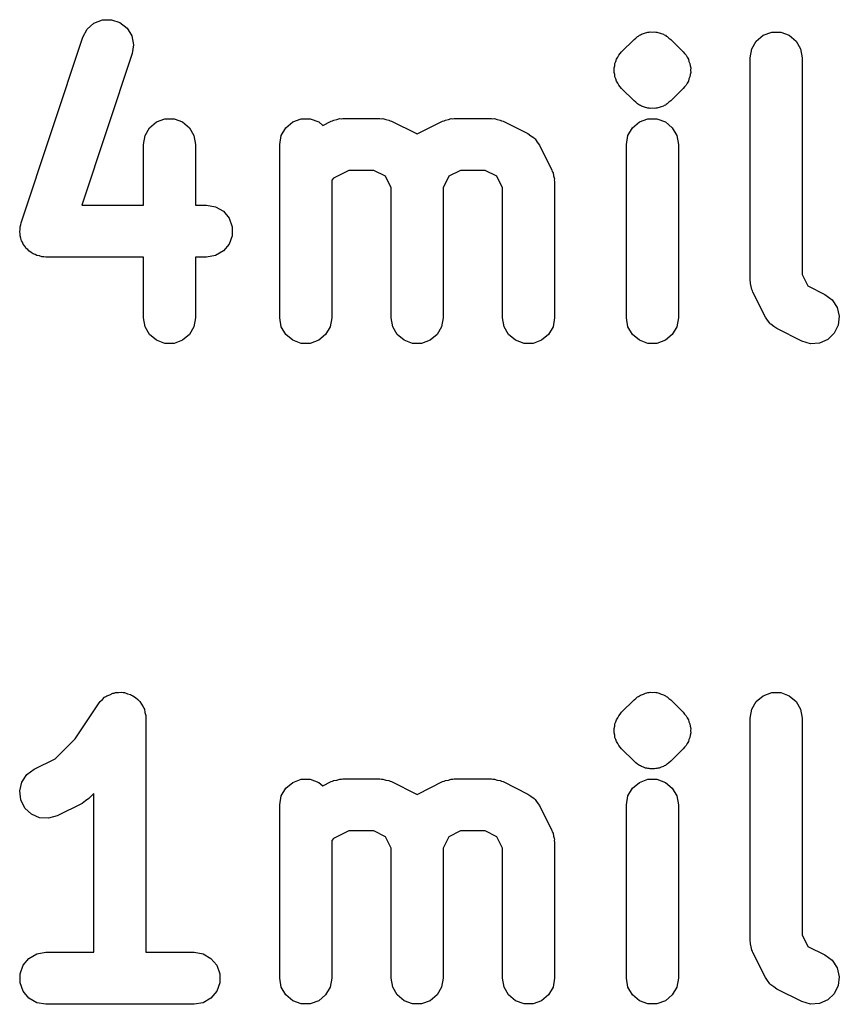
# Model space of a CAD drawing. Extents: x 44.8 to 98.6, y -133.6 to -99.
# Tile 7 of 16: x 50.3 to 55, y -105 to -99.3. Entities that reach past the tile are written whole.
import ezdxf

# ---------------------------------------------------------------- set-up
doc = ezdxf.new("R2010")
doc.units = 0
doc.header["$MEASUREMENT"] = 0
doc.layers.add('BLACK', color=7, linetype='CONTINUOUS')

msp = doc.modelspace()

# ---------------------------------------------------------------- linework, layer by layer
at = {"layer": 'Black'}
for p, q in [((50.7342, -99.2902), (50.7863, -99.2888)), ((50.7863, -99.2888), (50.8357, -99.3052)), ((50.622, -99.3897), (50.6468, -99.3439)), ((50.6468, -99.3439), (50.6858, -99.3093)), ((50.6858, -99.3093), (50.7342, -99.2902)), ((50.8357, -99.3052), (50.8765, -99.3376)), ((50.8765, -99.3376), (50.9038, -99.382)), ((50.2648, -100.461), (50.622, -99.3897)), ((50.9038, -99.382), (50.9142, -99.433)), ((53.7296, -99.4739), (53.8011, -99.4025)), ((53.8011, -99.4025), (53.8118, -99.395)), ((53.8118, -99.395), (53.8211, -99.3857)), ((53.8211, -99.3857), (53.8271, -99.3829)), ((53.8271, -99.3829), (53.8321, -99.3787)), ((53.8321, -99.3787), (53.8383, -99.3764)), ((53.8383, -99.3764), (53.8438, -99.3726)), ((53.8438, -99.3726), (53.8564, -99.3692)), ((53.8564, -99.3692), (53.8683, -99.3637)), ((53.8683, -99.3637), (53.8749, -99.3631)), ((53.8749, -99.3631), (53.8811, -99.3608)), ((53.8811, -99.3608), (53.8877, -99.3608)), ((53.8877, -99.3608), (53.8941, -99.3591)), ((53.8941, -99.3591), (53.9071, -99.3603)), ((53.9071, -99.3603), (53.9202, -99.3591)), ((53.9202, -99.3591), (53.9266, -99.3608)), ((53.9266, -99.3608), (53.9332, -99.3608)), ((53.9332, -99.3608), (53.9394, -99.3631)), ((53.9394, -99.3631), (53.946, -99.3637)), ((53.946, -99.3637), (53.9579, -99.3692)), ((53.9579, -99.3692), (53.9705, -99.3726)), ((53.9705, -99.3726), (53.9759, -99.3764)), ((53.9759, -99.3764), (53.9821, -99.3787)), ((53.9821, -99.3787), (53.9872, -99.3829)), ((53.9872, -99.3829), (53.9932, -99.3857)), ((53.9932, -99.3857), (54.0025, -99.395)), ((54.0025, -99.395), (54.0132, -99.4025)), ((54.0132, -99.4025), (54.0846, -99.4739)), ((54.5065, -99.4122), (54.5464, -99.3787)), ((54.5464, -99.3787), (54.5954, -99.3608)), ((54.5954, -99.3608), (54.6475, -99.3608)), ((54.6475, -99.3608), (54.6964, -99.3787)), ((54.6964, -99.3787), (54.7363, -99.4122)), ((50.9142, -99.433), (50.9066, -99.4846)), ((54.4714, -99.5086), (54.4805, -99.4573)), ((54.4805, -99.4573), (54.5065, -99.4122)), ((54.7363, -99.4122), (54.7624, -99.4573)), ((54.7624, -99.4573), (54.7714, -99.5086)), ((50.9066, -99.4846), (50.6153, -100.359)), ((53.6964, -99.5293), (53.6998, -99.5166)), ((53.6998, -99.5166), (53.7073, -99.5059)), ((53.7073, -99.5059), (53.7128, -99.494)), ((53.7128, -99.494), (53.7221, -99.4847)), ((53.7221, -99.4847), (53.7296, -99.4739)), ((54.0846, -99.4739), (54.0922, -99.4847)), ((54.0922, -99.4847), (54.1014, -99.494)), ((54.1014, -99.494), (54.107, -99.5059)), ((54.107, -99.5059), (54.1145, -99.5166)), ((54.1145, -99.5166), (54.1179, -99.5293)), ((54.4714, -100.794), (54.4714, -99.5086)), ((54.7714, -99.5086), (54.7714, -100.759)), ((53.6863, -99.5669), (53.6897, -99.5543)), ((53.6874, -99.58), (53.6863, -99.5669)), ((53.6897, -99.5543), (53.6908, -99.5412)), ((53.6908, -99.5412), (53.6964, -99.5293)), ((54.1179, -99.5293), (54.1235, -99.5412)), ((54.1235, -99.5412), (54.1246, -99.5543)), ((54.1246, -99.5543), (54.128, -99.5669)), ((54.128, -99.5669), (54.1269, -99.58)), ((53.6863, -99.5931), (53.6874, -99.58)), ((53.6897, -99.6057), (53.6863, -99.5931)), ((53.6908, -99.6188), (53.6897, -99.6057)), ((53.6964, -99.6307), (53.6908, -99.6188)), ((53.6998, -99.6434), (53.6964, -99.6307)), ((54.1179, -99.6307), (54.1145, -99.6434)), ((54.1235, -99.6188), (54.1179, -99.6307)), ((54.1246, -99.6057), (54.1235, -99.6188)), ((54.128, -99.5931), (54.1246, -99.6057)), ((54.1269, -99.58), (54.128, -99.5931)), ((53.7073, -99.6541), (53.6998, -99.6434)), ((53.7128, -99.666), (53.7073, -99.6541)), ((53.7221, -99.6753), (53.7128, -99.666)), ((53.7296, -99.6861), (53.7221, -99.6753)), ((53.8011, -99.7575), (53.7296, -99.6861)), ((54.0846, -99.6861), (54.0132, -99.7575)), ((54.0922, -99.6753), (54.0846, -99.6861)), ((54.1014, -99.666), (54.0922, -99.6753)), ((54.107, -99.6541), (54.1014, -99.666)), ((54.1145, -99.6434), (54.107, -99.6541)), ((53.8118, -99.765), (53.8011, -99.7575)), ((53.8211, -99.7743), (53.8118, -99.765)), ((53.8271, -99.7771), (53.8211, -99.7743)), ((53.8321, -99.7813), (53.8271, -99.7771)), ((53.8383, -99.7836), (53.8321, -99.7813)), ((53.8438, -99.7874), (53.8383, -99.7836)), ((53.8564, -99.7908), (53.8438, -99.7874)), ((53.8683, -99.7963), (53.8564, -99.7908)), ((53.8749, -99.7969), (53.8683, -99.7963)), ((53.8811, -99.7991), (53.8749, -99.7969)), ((53.8877, -99.7991), (53.8811, -99.7991)), ((53.8941, -99.8009), (53.8877, -99.7991)), ((53.9071, -99.7997), (53.8941, -99.8009)), ((53.9202, -99.8009), (53.9071, -99.7997)), ((53.9266, -99.7991), (53.9202, -99.8009)), ((53.9332, -99.7991), (53.9266, -99.7991)), ((53.9394, -99.7969), (53.9332, -99.7991)), ((53.946, -99.7963), (53.9394, -99.7969)), ((53.9579, -99.7908), (53.946, -99.7963)), ((53.9705, -99.7874), (53.9579, -99.7908)), ((53.9759, -99.7836), (53.9705, -99.7874)), ((53.9821, -99.7813), (53.9759, -99.7836)), ((53.9872, -99.7771), (53.9821, -99.7813)), ((53.9932, -99.7743), (53.9872, -99.7771)), ((54.0025, -99.765), (53.9932, -99.7743)), ((54.0132, -99.7575), (54.0025, -99.765)), ((50.9805, -99.9573), (51.0065, -99.9122)), ((51.0065, -99.9122), (51.0464, -99.8787)), ((51.0464, -99.8787), (51.0954, -99.8608)), ((51.0954, -99.8608), (51.1475, -99.8608)), ((51.1475, -99.8608), (51.1964, -99.8787)), ((51.1964, -99.8787), (51.2363, -99.9122)), ((51.2363, -99.9122), (51.2624, -99.9573)), ((51.7662, -99.9573), (51.7922, -99.9122)), ((51.7922, -99.9122), (51.8321, -99.8787)), ((51.8321, -99.8787), (51.8811, -99.8608)), ((51.8811, -99.8608), (51.9332, -99.8608)), ((51.9332, -99.8608), (51.9821, -99.8787)), ((51.9821, -99.8787), (52.0059, -99.8986)), ((52.0059, -99.8986), (52.0543, -99.8744)), ((52.0543, -99.8744), (52.0626, -99.8719)), ((52.0626, -99.8719), (52.0701, -99.8676)), ((52.0701, -99.8676), (52.0874, -99.8646)), ((52.0874, -99.8646), (52.1043, -99.8596)), ((52.1043, -99.8596), (52.1129, -99.8601)), ((52.1129, -99.8601), (52.1214, -99.8586)), ((52.1214, -99.8586), (52.3357, -99.8586)), ((52.3357, -99.8586), (52.3442, -99.8601)), ((52.3442, -99.8601), (52.3529, -99.8596)), ((52.3529, -99.8596), (52.3697, -99.8646)), ((52.3697, -99.8646), (52.387, -99.8676)), ((52.387, -99.8676), (52.3945, -99.8719)), ((52.3945, -99.8719), (52.4028, -99.8744)), ((52.4028, -99.8744), (52.5457, -99.9458)), ((52.5543, -99.9458), (52.6972, -99.8744)), ((52.6972, -99.8744), (52.7055, -99.8719)), ((52.7055, -99.8719), (52.713, -99.8676)), ((52.713, -99.8676), (52.7303, -99.8646)), ((52.7303, -99.8646), (52.7471, -99.8596)), ((52.7471, -99.8596), (52.7558, -99.8601)), ((52.7558, -99.8601), (52.7643, -99.8586)), ((52.7643, -99.8586), (52.9786, -99.8586)), ((52.9786, -99.8586), (52.9871, -99.8601)), ((52.9871, -99.8601), (52.9957, -99.8596)), ((52.9957, -99.8596), (53.0126, -99.8646)), ((53.0126, -99.8646), (53.0299, -99.8676)), ((53.0299, -99.8676), (53.0374, -99.8719)), ((53.0374, -99.8719), (53.0457, -99.8744)), ((53.0457, -99.8744), (53.1885, -99.9458)), ((53.7662, -99.9573), (53.7922, -99.9122)), ((53.7922, -99.9122), (53.8321, -99.8787)), ((53.8321, -99.8787), (53.8811, -99.8608)), ((53.8811, -99.8608), (53.9332, -99.8608)), ((53.9332, -99.8608), (53.9821, -99.8787)), ((53.9821, -99.8787), (54.0221, -99.9122)), ((54.0221, -99.9122), (54.0481, -99.9573)), ((50.9714, -100.009), (50.9805, -99.9573)), ((51.2624, -99.9573), (51.2714, -100.009)), ((51.7571, -100.009), (51.7662, -99.9573)), ((52.5457, -99.9458), (52.55, -99.9491)), ((52.55, -99.9491), (52.5543, -99.9458)), ((53.1885, -99.9458), (53.2062, -99.9589)), ((53.2062, -99.9589), (53.2246, -99.9711)), ((53.2246, -99.9711), (53.227, -99.9744)), ((53.7571, -100.009), (53.7662, -99.9573)), ((54.0481, -99.9573), (54.0571, -100.009)), ((50.9714, -100.359), (50.9714, -100.009)), ((51.2714, -100.009), (51.2714, -100.359)), ((51.7571, -101.009), (51.7571, -100.009)), ((53.227, -99.9744), (53.2304, -99.9769)), ((53.2304, -99.9769), (53.2425, -99.9952)), ((53.2425, -99.9952), (53.2556, -100.013)), ((53.2556, -100.013), (53.327, -100.156)), ((53.7571, -101.009), (53.7571, -100.009)), ((54.0571, -100.009), (54.0571, -101.009)), ((52.1568, -100.159), (52.0674, -100.203)), ((52.3003, -100.159), (52.1568, -100.159)), ((52.3668, -100.192), (52.3003, -100.159)), ((52.4, -100.258), (52.3668, -100.192)), ((52.7332, -100.192), (52.7, -100.258)), ((52.7997, -100.159), (52.7332, -100.192)), ((52.9432, -100.159), (52.7997, -100.159)), ((53.0096, -100.192), (52.9432, -100.159)), ((53.0429, -100.258), (53.0096, -100.192)), ((53.327, -100.156), (53.3295, -100.164)), ((53.3295, -100.164), (53.3338, -100.172)), ((53.3338, -100.172), (53.3369, -100.189)), ((53.3369, -100.189), (53.3419, -100.206)), ((52.0674, -100.203), (52.0571, -100.214)), ((52.0571, -100.214), (52.0571, -101.009)), ((53.3419, -100.206), (53.3414, -100.214)), ((53.3414, -100.214), (53.3429, -100.223)), ((53.3429, -100.223), (53.3429, -101.009)), ((52.4, -101.009), (52.4, -100.258)), ((52.7, -100.258), (52.7, -101.009)), ((53.0429, -101.009), (53.0429, -100.258)), ((50.6153, -100.359), (50.9714, -100.359)), ((51.2714, -100.359), (51.3357, -100.359)), ((51.3357, -100.359), (51.387, -100.368)), ((51.387, -100.368), (51.4321, -100.394)), ((51.4321, -100.394), (51.4656, -100.434)), ((50.2594, -100.483), (50.2632, -100.472)), ((50.2632, -100.472), (50.2648, -100.461)), ((51.4656, -100.434), (51.4834, -100.483)), ((50.2572, -100.513), (50.2594, -100.498)), ((50.2594, -100.524), (50.2572, -100.513)), ((50.2594, -100.498), (50.2594, -100.483)), ((50.2594, -100.535), (50.2594, -100.524)), ((50.2646, -100.549), (50.2594, -100.535)), ((51.4834, -100.535), (51.4656, -100.584)), ((51.4834, -100.483), (51.4834, -100.535)), ((50.2676, -100.564), (50.2646, -100.549)), ((50.2734, -100.573), (50.2676, -100.564)), ((50.2772, -100.584), (50.2734, -100.573)), ((50.287, -100.595), (50.2772, -100.584)), ((50.2949, -100.608), (50.287, -100.595)), ((51.4656, -100.584), (51.4321, -100.623)), ((50.3036, -100.615), (50.2949, -100.608)), ((50.3107, -100.623), (50.3036, -100.615)), ((50.3238, -100.631), (50.3107, -100.623)), ((50.3357, -100.64), (50.3238, -100.631)), ((50.3462, -100.644), (50.3357, -100.64)), ((50.3558, -100.65), (50.3462, -100.644)), ((50.3708, -100.652), (50.3558, -100.65)), ((50.3851, -100.657), (50.3708, -100.652)), ((51.387, -100.65), (51.3357, -100.659)), ((51.4321, -100.623), (51.387, -100.65)), ((50.3962, -100.657), (50.3851, -100.657)), ((50.4071, -100.659), (50.3962, -100.657)), ((50.9714, -100.659), (50.4071, -100.659)), ((50.9714, -101.009), (50.9714, -100.659)), ((51.3357, -100.659), (51.2714, -100.659)), ((51.2714, -100.659), (51.2714, -101.009)), ((54.7714, -100.759), (54.8047, -100.825)), ((54.4729, -100.803), (54.4714, -100.794)), ((54.4724, -100.811), (54.4729, -100.803)), ((54.4774, -100.828), (54.4724, -100.811)), ((54.4805, -100.846), (54.4774, -100.828)), ((54.4848, -100.853), (54.4805, -100.846)), ((54.4873, -100.861), (54.4848, -100.853)), ((54.5587, -101.004), (54.4873, -100.861)), ((54.8047, -100.825), (54.9028, -100.874)), ((54.9028, -100.874), (54.9446, -100.905)), ((54.9446, -100.905), (54.9733, -100.949)), ((54.9733, -100.949), (54.9854, -101)), ((50.9805, -101.06), (50.9714, -101.009)), ((51.2714, -101.009), (51.2624, -101.06)), ((51.7662, -101.06), (51.7571, -101.009)), ((52.0571, -101.009), (52.0481, -101.06)), ((52.409, -101.06), (52.4, -101.009)), ((52.7, -101.009), (52.691, -101.06)), ((53.0519, -101.06), (53.0429, -101.009)), ((53.3429, -101.009), (53.3338, -101.06)), ((53.7662, -101.06), (53.7571, -101.009)), ((54.0571, -101.009), (54.0481, -101.06)), ((54.5718, -101.022), (54.5587, -101.004)), ((54.5839, -101.04), (54.5718, -101.022)), ((54.5873, -101.043), (54.5839, -101.04)), ((54.5897, -101.046), (54.5873, -101.043)), ((54.6081, -101.058), (54.5897, -101.046)), ((54.9854, -101), (54.9795, -101.051)), ((51.0065, -101.105), (50.9805, -101.06)), ((51.0464, -101.138), (51.0065, -101.105)), ((51.2363, -101.105), (51.1964, -101.138)), ((51.2624, -101.06), (51.2363, -101.105)), ((51.7922, -101.105), (51.7662, -101.06)), ((51.8321, -101.138), (51.7922, -101.105)), ((52.0221, -101.105), (51.9821, -101.138)), ((52.0481, -101.06), (52.0221, -101.105)), ((52.4351, -101.105), (52.409, -101.06)), ((52.475, -101.138), (52.4351, -101.105)), ((52.6649, -101.105), (52.625, -101.138)), ((52.691, -101.06), (52.6649, -101.105)), ((53.0779, -101.105), (53.0519, -101.06)), ((53.1179, -101.138), (53.0779, -101.105)), ((53.3078, -101.105), (53.2679, -101.138)), ((53.3338, -101.06), (53.3078, -101.105)), ((53.7922, -101.105), (53.7662, -101.06)), ((53.8321, -101.138), (53.7922, -101.105)), ((54.0221, -101.105), (53.9821, -101.138)), ((54.0481, -101.06), (54.0221, -101.105)), ((54.6258, -101.071), (54.6081, -101.058)), ((54.7686, -101.143), (54.6258, -101.071)), ((54.9562, -101.098), (54.9184, -101.134)), ((54.9795, -101.051), (54.9562, -101.098)), ((51.0954, -101.156), (51.0464, -101.138)), ((51.1475, -101.156), (51.0954, -101.156)), ((51.1964, -101.138), (51.1475, -101.156)), ((51.8811, -101.156), (51.8321, -101.138)), ((51.9332, -101.156), (51.8811, -101.156)), ((51.9821, -101.138), (51.9332, -101.156)), ((52.524, -101.156), (52.475, -101.138)), ((52.576, -101.156), (52.524, -101.156)), ((52.625, -101.138), (52.576, -101.156)), ((53.1668, -101.156), (53.1179, -101.138)), ((53.2189, -101.156), (53.1668, -101.156)), ((53.2679, -101.138), (53.2189, -101.156)), ((53.8811, -101.156), (53.8321, -101.138)), ((53.9332, -101.156), (53.8811, -101.156)), ((53.9821, -101.138), (53.9332, -101.156)), ((54.8186, -101.158), (54.7686, -101.143)), ((54.8706, -101.154), (54.8186, -101.158)), ((54.9184, -101.134), (54.8706, -101.154)), ((50.7345, -103.211), (50.7469, -103.198)), ((50.7469, -103.198), (50.7543, -103.194)), ((50.7543, -103.194), (50.7607, -103.189)), ((50.7607, -103.189), (50.7775, -103.183)), ((50.7775, -103.183), (50.7936, -103.175)), ((50.7936, -103.175), (50.8019, -103.174)), ((50.8019, -103.174), (50.8097, -103.171)), ((50.8097, -103.171), (50.8276, -103.171)), ((50.8276, -103.171), (50.8454, -103.169)), ((50.8454, -103.169), (50.8535, -103.171)), ((50.8535, -103.171), (50.8618, -103.171)), ((50.8618, -103.171), (50.8786, -103.177)), ((50.8786, -103.177), (50.896, -103.181)), ((50.896, -103.181), (50.9029, -103.186)), ((50.9029, -103.186), (50.9107, -103.189)), ((50.9107, -103.189), (50.9244, -103.2)), ((50.9244, -103.2), (50.9393, -103.21)), ((53.8011, -103.213), (53.8118, -103.205)), ((53.8118, -103.205), (53.8211, -103.196)), ((53.8211, -103.196), (53.8271, -103.193)), ((53.8271, -103.193), (53.8321, -103.189)), ((53.8321, -103.189), (53.8383, -103.186)), ((53.8383, -103.186), (53.8438, -103.183)), ((53.8438, -103.183), (53.8564, -103.179)), ((53.8564, -103.179), (53.8683, -103.174)), ((53.8683, -103.174), (53.8749, -103.173)), ((53.8749, -103.173), (53.8811, -103.171)), ((53.8811, -103.171), (53.8877, -103.171)), ((53.8877, -103.171), (53.8941, -103.169)), ((53.8941, -103.169), (53.9071, -103.17)), ((53.9071, -103.17), (53.9202, -103.169)), ((53.9202, -103.169), (53.9266, -103.171)), ((53.9266, -103.171), (53.9332, -103.171)), ((53.9332, -103.171), (53.9394, -103.173)), ((53.9394, -103.173), (53.946, -103.174)), ((53.946, -103.174), (53.9579, -103.179)), ((53.9579, -103.179), (53.9705, -103.183)), ((53.9705, -103.183), (53.9759, -103.186)), ((53.9759, -103.186), (53.9821, -103.189)), ((53.9821, -103.189), (53.9872, -103.193)), ((53.9872, -103.193), (53.9932, -103.196)), ((53.9932, -103.196), (54.0025, -103.205)), ((54.0025, -103.205), (54.0132, -103.213)), ((54.5065, -103.222), (54.5464, -103.189)), ((54.5464, -103.189), (54.5954, -103.171)), ((54.5954, -103.171), (54.6475, -103.171)), ((54.6475, -103.171), (54.6964, -103.189)), ((54.6964, -103.189), (54.7363, -103.222)), ((50.5763, -103.437), (50.7109, -103.235)), ((50.7109, -103.235), (50.7166, -103.229)), ((50.7166, -103.229), (50.7208, -103.222)), ((50.7208, -103.222), (50.7345, -103.211)), ((50.9393, -103.21), (50.9443, -103.217)), ((50.9443, -103.217), (50.9506, -103.222)), ((50.9506, -103.222), (50.9596, -103.238)), ((50.9596, -103.238), (50.9702, -103.252)), ((50.9702, -103.252), (50.9725, -103.26)), ((50.9725, -103.26), (50.9767, -103.267)), ((53.7296, -103.284), (53.8011, -103.213)), ((54.0132, -103.213), (54.0846, -103.284)), ((54.4805, -103.267), (54.5065, -103.222)), ((54.7363, -103.222), (54.7624, -103.267)), ((50.9767, -103.267), (50.9798, -103.285)), ((50.9798, -103.285), (50.9848, -103.302)), ((50.9848, -103.302), (50.9843, -103.31)), ((50.9843, -103.31), (50.9857, -103.319)), ((50.9857, -103.319), (50.9857, -104.669)), ((53.6998, -103.327), (53.7073, -103.316)), ((53.7073, -103.316), (53.7128, -103.304)), ((53.7128, -103.304), (53.7221, -103.295)), ((53.7221, -103.295), (53.7296, -103.284)), ((54.0846, -103.284), (54.0922, -103.295)), ((54.0922, -103.295), (54.1014, -103.304)), ((54.1014, -103.304), (54.107, -103.316)), ((54.107, -103.316), (54.1145, -103.327)), ((54.4714, -103.319), (54.4805, -103.267)), ((54.4714, -104.604), (54.4714, -103.319)), ((54.7624, -103.267), (54.7714, -103.319)), ((54.7714, -103.319), (54.7714, -104.569)), ((53.6863, -103.377), (53.6897, -103.364)), ((53.6874, -103.39), (53.6863, -103.377)), ((53.6897, -103.364), (53.6908, -103.351)), ((53.6908, -103.351), (53.6964, -103.339)), ((53.6964, -103.339), (53.6998, -103.327)), ((54.1145, -103.327), (54.1179, -103.339)), ((54.1179, -103.339), (54.1235, -103.351)), ((54.1235, -103.351), (54.1246, -103.364)), ((54.1246, -103.364), (54.128, -103.377)), ((54.128, -103.377), (54.1269, -103.39)), ((53.6863, -103.403), (53.6874, -103.39)), ((53.6897, -103.416), (53.6863, -103.403)), ((53.6908, -103.429), (53.6897, -103.416)), ((53.6964, -103.441), (53.6908, -103.429)), ((54.1235, -103.429), (54.1179, -103.441)), ((54.1246, -103.416), (54.1235, -103.429)), ((54.128, -103.403), (54.1246, -103.416)), ((54.1269, -103.39), (54.128, -103.403)), ((50.4611, -103.552), (50.5763, -103.437)), ((53.6998, -103.453), (53.6964, -103.441)), ((53.7073, -103.464), (53.6998, -103.453)), ((53.7128, -103.476), (53.7073, -103.464)), ((53.7221, -103.485), (53.7128, -103.476)), ((53.7296, -103.496), (53.7221, -103.485)), ((54.0922, -103.485), (54.0846, -103.496)), ((54.1014, -103.476), (54.0922, -103.485)), ((54.107, -103.464), (54.1014, -103.476)), ((54.1145, -103.453), (54.107, -103.464)), ((54.1179, -103.441), (54.1145, -103.453)), ((53.8011, -103.567), (53.7296, -103.496)), ((54.0846, -103.496), (54.0132, -103.567)), ((50.3401, -103.613), (50.4611, -103.552)), ((53.8118, -103.575), (53.8011, -103.567)), ((53.8211, -103.584), (53.8118, -103.575)), ((53.8271, -103.587), (53.8211, -103.584)), ((53.8321, -103.591), (53.8271, -103.587)), ((53.8383, -103.594), (53.8321, -103.591)), ((53.8438, -103.597), (53.8383, -103.594)), ((53.8564, -103.601), (53.8438, -103.597)), ((53.8683, -103.606), (53.8564, -103.601)), ((53.8749, -103.607), (53.8683, -103.606)), ((53.946, -103.606), (53.9394, -103.607)), ((53.9579, -103.601), (53.946, -103.606)), ((53.9705, -103.597), (53.9579, -103.601)), ((53.9759, -103.594), (53.9705, -103.597)), ((53.9821, -103.591), (53.9759, -103.594)), ((53.9872, -103.587), (53.9821, -103.591)), ((53.9932, -103.584), (53.9872, -103.587)), ((54.0025, -103.575), (53.9932, -103.584)), ((54.0132, -103.567), (54.0025, -103.575)), ((50.2695, -103.687), (50.2982, -103.644)), ((50.2982, -103.644), (50.3401, -103.613)), ((53.8811, -103.609), (53.8749, -103.607)), ((53.8877, -103.609), (53.8811, -103.609)), ((53.8941, -103.611), (53.8877, -103.609)), ((53.9071, -103.61), (53.8941, -103.611)), ((53.9202, -103.611), (53.9071, -103.61)), ((53.9266, -103.609), (53.9202, -103.611)), ((53.9332, -103.609), (53.9266, -103.609)), ((53.9394, -103.607), (53.9332, -103.609)), ((50.2574, -103.738), (50.2695, -103.687)), ((51.7922, -103.722), (51.8321, -103.689)), ((51.8321, -103.689), (51.8811, -103.671)), ((51.8811, -103.671), (51.9332, -103.671)), ((51.9332, -103.671), (51.9821, -103.689)), ((51.9821, -103.689), (52.0059, -103.709)), ((52.0059, -103.709), (52.0543, -103.684)), ((52.0543, -103.684), (52.0626, -103.682)), ((52.0626, -103.682), (52.0701, -103.678)), ((52.0701, -103.678), (52.0874, -103.675)), ((52.0874, -103.675), (52.1043, -103.67)), ((52.1043, -103.67), (52.1129, -103.67)), ((52.1129, -103.67), (52.1214, -103.669)), ((52.1214, -103.669), (52.3357, -103.669)), ((52.3357, -103.669), (52.3442, -103.67)), ((52.3442, -103.67), (52.3529, -103.67)), ((52.3529, -103.67), (52.3697, -103.675)), ((52.3697, -103.675), (52.387, -103.678)), ((52.387, -103.678), (52.3945, -103.682)), ((52.3945, -103.682), (52.4028, -103.684)), ((52.4028, -103.684), (52.5457, -103.756)), ((52.5543, -103.756), (52.6972, -103.684)), ((52.6972, -103.684), (52.7055, -103.682)), ((52.7055, -103.682), (52.713, -103.678)), ((52.713, -103.678), (52.7303, -103.675)), ((52.7303, -103.675), (52.7471, -103.67)), ((52.7471, -103.67), (52.7558, -103.67)), ((52.7558, -103.67), (52.7643, -103.669)), ((52.7643, -103.669), (52.9786, -103.669)), ((52.9786, -103.669), (52.9871, -103.67)), ((52.9871, -103.67), (52.9957, -103.67)), ((52.9957, -103.67), (53.0126, -103.675)), ((53.0126, -103.675), (53.0299, -103.678)), ((53.0299, -103.678), (53.0374, -103.682)), ((53.0374, -103.682), (53.0457, -103.684)), ((53.0457, -103.684), (53.1885, -103.756)), ((53.7922, -103.722), (53.8321, -103.689)), ((53.8321, -103.689), (53.8811, -103.671)), ((53.8811, -103.671), (53.9332, -103.671)), ((53.9332, -103.671), (53.9821, -103.689)), ((53.9821, -103.689), (54.0221, -103.722)), ((50.2634, -103.79), (50.2574, -103.738)), ((50.6857, -103.752), (50.6561, -103.782)), ((50.6857, -104.669), (50.6857, -103.752)), ((51.7571, -103.819), (51.7662, -103.767)), ((51.7662, -103.767), (51.7922, -103.722)), ((52.5457, -103.756), (52.55, -103.759)), ((52.55, -103.759), (52.5543, -103.756)), ((53.1885, -103.756), (53.2062, -103.769)), ((53.2062, -103.769), (53.2246, -103.781)), ((53.7571, -103.819), (53.7662, -103.767)), ((53.7662, -103.767), (53.7922, -103.722)), ((54.0221, -103.722), (54.0481, -103.767)), ((54.0481, -103.767), (54.0571, -103.819)), ((50.2867, -103.837), (50.2634, -103.79)), ((50.6171, -103.81), (50.4742, -103.881)), ((50.6364, -103.796), (50.6171, -103.81)), ((50.6561, -103.782), (50.6364, -103.796)), ((51.7571, -104.819), (51.7571, -103.819)), ((53.2246, -103.781), (53.227, -103.784)), ((53.227, -103.784), (53.2304, -103.787)), ((53.2304, -103.787), (53.2425, -103.805)), ((53.2425, -103.805), (53.2556, -103.823)), ((53.2556, -103.823), (53.327, -103.966)), ((53.7571, -104.819), (53.7571, -103.819)), ((54.0571, -103.819), (54.0571, -104.819)), ((50.3245, -103.872), (50.2867, -103.837)), ((50.3723, -103.893), (50.3245, -103.872)), ((50.4742, -103.881), (50.4243, -103.896)), ((50.4243, -103.896), (50.3723, -103.893)), ((52.1568, -103.969), (52.0674, -104.013)), ((52.3003, -103.969), (52.1568, -103.969)), ((52.3668, -104.002), (52.3003, -103.969)), ((52.4, -104.068), (52.3668, -104.002)), ((52.7332, -104.002), (52.7, -104.068)), ((52.7997, -103.969), (52.7332, -104.002)), ((52.9432, -103.969), (52.7997, -103.969)), ((53.0096, -104.002), (52.9432, -103.969)), ((53.0429, -104.068), (53.0096, -104.002)), ((53.327, -103.966), (53.3295, -103.974)), ((53.3295, -103.974), (53.3338, -103.982)), ((53.3338, -103.982), (53.3369, -103.999)), ((53.3369, -103.999), (53.3419, -104.016)), ((52.0674, -104.013), (52.0571, -104.024)), ((52.0571, -104.024), (52.0571, -104.819)), ((53.3419, -104.016), (53.3414, -104.024)), ((53.3414, -104.024), (53.3429, -104.033)), ((53.3429, -104.033), (53.3429, -104.819)), ((52.4, -104.819), (52.4, -104.068)), ((52.7, -104.068), (52.7, -104.819)), ((53.0429, -104.819), (53.0429, -104.068)), ((54.7714, -104.569), (54.8047, -104.635)), ((54.4729, -104.613), (54.4714, -104.604)), ((54.4724, -104.621), (54.4729, -104.613)), ((54.4774, -104.638), (54.4724, -104.621)), ((50.3107, -104.704), (50.3558, -104.678)), ((50.3558, -104.678), (50.4071, -104.669)), ((50.4071, -104.669), (50.6857, -104.669)), ((50.9857, -104.669), (51.2643, -104.669)), ((51.2643, -104.669), (51.3156, -104.678)), ((51.3156, -104.678), (51.3607, -104.704)), ((54.4805, -104.656), (54.4774, -104.638)), ((54.4848, -104.663), (54.4805, -104.656)), ((54.4873, -104.671), (54.4848, -104.663)), ((54.5587, -104.814), (54.4873, -104.671)), ((54.8047, -104.635), (54.9028, -104.684)), ((54.9028, -104.684), (54.9446, -104.715)), ((50.2772, -104.744), (50.3107, -104.704)), ((51.3607, -104.704), (51.3942, -104.744)), ((54.9446, -104.715), (54.9733, -104.759)), ((50.2594, -104.793), (50.2772, -104.744)), ((50.2594, -104.845), (50.2594, -104.793)), ((51.3942, -104.744), (51.412, -104.793)), ((51.412, -104.793), (51.412, -104.845)), ((54.9733, -104.759), (54.9854, -104.81)), ((50.2772, -104.894), (50.2594, -104.845)), ((51.412, -104.845), (51.3942, -104.894)), ((51.7662, -104.87), (51.7571, -104.819)), ((52.0571, -104.819), (52.0481, -104.87)), ((52.409, -104.87), (52.4, -104.819)), ((52.7, -104.819), (52.691, -104.87)), ((53.0519, -104.87), (53.0429, -104.819)), ((53.3429, -104.819), (53.3338, -104.87)), ((53.7662, -104.87), (53.7571, -104.819)), ((54.0571, -104.819), (54.0481, -104.87)), ((54.5718, -104.832), (54.5587, -104.814)), ((54.5839, -104.85), (54.5718, -104.832)), ((54.5873, -104.853), (54.5839, -104.85)), ((54.5897, -104.856), (54.5873, -104.853)), ((54.6081, -104.868), (54.5897, -104.856)), ((54.9854, -104.81), (54.9795, -104.861)), ((50.3107, -104.933), (50.2772, -104.894)), ((51.3942, -104.894), (51.3607, -104.933)), ((51.7922, -104.915), (51.7662, -104.87)), ((52.0481, -104.87), (52.0221, -104.915)), ((52.4351, -104.915), (52.409, -104.87)), ((52.691, -104.87), (52.6649, -104.915)), ((53.0779, -104.915), (53.0519, -104.87)), ((53.3338, -104.87), (53.3078, -104.915)), ((53.7922, -104.915), (53.7662, -104.87)), ((54.0481, -104.87), (54.0221, -104.915)), ((54.6258, -104.881), (54.6081, -104.868)), ((54.7686, -104.953), (54.6258, -104.881)), ((54.9562, -104.908), (54.9184, -104.944)), ((54.9795, -104.861), (54.9562, -104.908)), ((50.3558, -104.96), (50.3107, -104.933)), ((50.4071, -104.969), (50.3558, -104.96)), ((51.2643, -104.969), (50.4071, -104.969)), ((51.3156, -104.96), (51.2643, -104.969)), ((51.3607, -104.933), (51.3156, -104.96)), ((51.8321, -104.948), (51.7922, -104.915)), ((51.8811, -104.966), (51.8321, -104.948)), ((51.9332, -104.966), (51.8811, -104.966)), ((51.9821, -104.948), (51.9332, -104.966)), ((52.0221, -104.915), (51.9821, -104.948)), ((52.475, -104.948), (52.4351, -104.915)), ((52.524, -104.966), (52.475, -104.948)), ((52.576, -104.966), (52.524, -104.966)), ((52.625, -104.948), (52.576, -104.966)), ((52.6649, -104.915), (52.625, -104.948)), ((53.1179, -104.948), (53.0779, -104.915)), ((53.1668, -104.966), (53.1179, -104.948)), ((53.2189, -104.966), (53.1668, -104.966)), ((53.2679, -104.948), (53.2189, -104.966)), ((53.3078, -104.915), (53.2679, -104.948)), ((53.8321, -104.948), (53.7922, -104.915)), ((53.8811, -104.966), (53.8321, -104.948)), ((53.9332, -104.966), (53.8811, -104.966)), ((53.9821, -104.948), (53.9332, -104.966)), ((54.0221, -104.915), (53.9821, -104.948)), ((54.8186, -104.968), (54.7686, -104.953)), ((54.8706, -104.964), (54.8186, -104.968)), ((54.9184, -104.944), (54.8706, -104.964))]:
    msp.add_line(p, q, dxfattribs=at)

doc.saveas('drawing.dxf')
